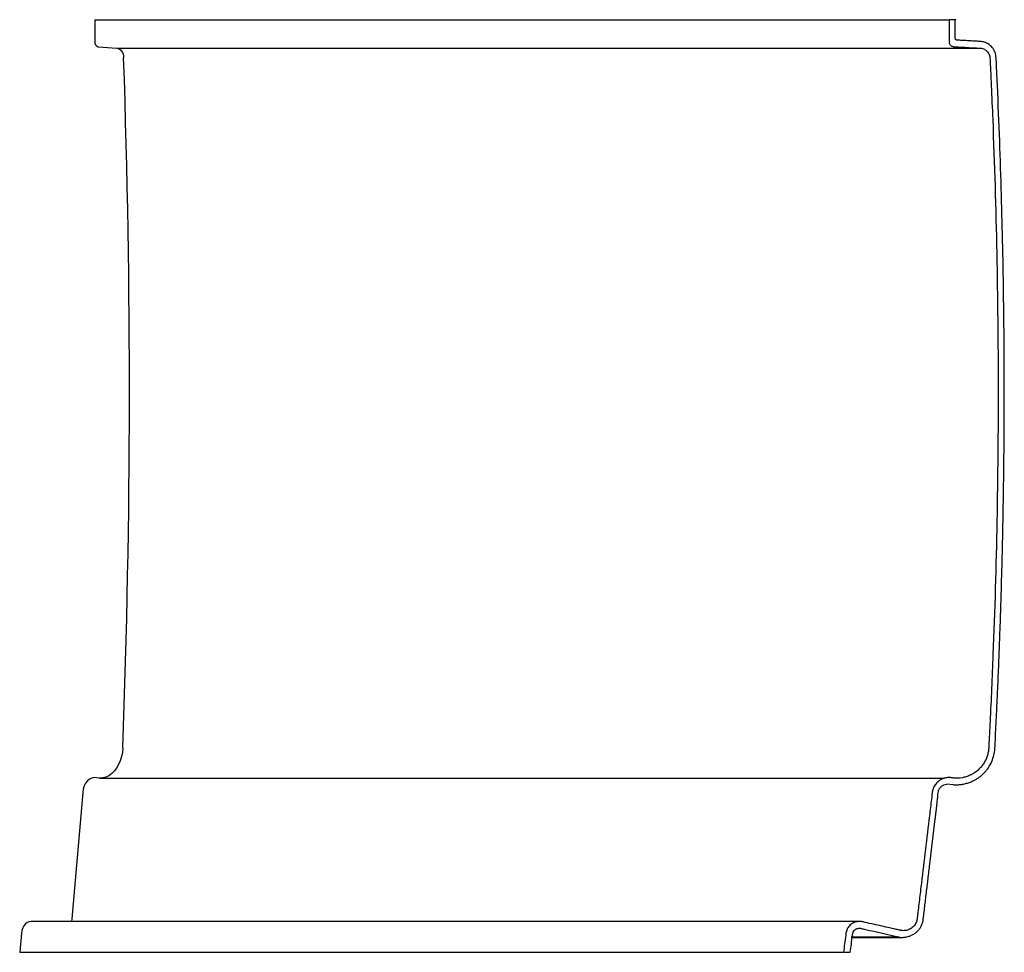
# Model space of a CAD drawing. Header units: millimetres. Extents: x 2375.821 to 2376.404, y 1994.154 to 1994.706.
import ezdxf

# ---------------------------------------------------------------- set-up
doc = ezdxf.new("R2010")
doc.units = ezdxf.units.MM
doc.layers.add('SANINDUSA', color=3, linetype='Continuous')

msp = doc.modelspace()

# ---------------------------------------------------------------- linework, layer by layer
at = {"layer": 'SANINDUSA'}
for p, q in [((2375.86507, 1994.70568), (2375.86507, 1994.69268)), ((2376.37515, 1994.70568), (2376.37116, 1994.70568)), ((2375.86707, 1994.68968), (2375.87822, 1994.6888)), ((2375.87822, 1994.6888), (2376.38969, 1994.6888)), ((2375.86799, 1994.25661), (2376.36833, 1994.25661)), ((2376.37367, 1994.25261), (2376.3695, 1994.25297)), ((2375.85796, 1994.24818), (2375.85159, 1994.17336)), ((2375.8217, 1994.16481), (2375.82066, 1994.15352)), ((2376.31939, 1994.16724), (2376.31937, 1994.16734)), ((2376.34119, 1994.1626), (2376.3412, 1994.1626)), ((2376.34477, 1994.1664), (2376.34462, 1994.16651)), ((2376.30859, 1994.15352), (2376.3126, 1994.15352))]:
    msp.add_line(p, q, dxfattribs=at)
at = {"layer": 'SANINDUSA', "flags": 128}
for points in [[(2375.87822, 1994.6888), (2375.87899, 1994.68864), (2375.87972, 1994.68828), (2375.8804, 1994.68774), (2375.88099, 1994.68704), (2375.88148, 1994.68619), (2375.88186, 1994.68523), (2375.88211, 1994.68419), (2375.88222, 1994.68311)], [(2375.8817, 1994.2746), (2375.88147, 1994.27196), (2375.88098, 1994.2694), (2375.88025, 1994.26695), (2375.87927, 1994.26468), (2375.87809, 1994.26261), (2375.87671, 1994.26081), (2375.87517, 1994.25929), (2375.87349, 1994.25809), (2375.87171, 1994.25723), (2375.86987, 1994.25674), (2375.86799, 1994.25661), (2375.86612, 1994.25685)], [(2375.86612, 1994.25685), (2375.8647, 1994.25698), (2375.86329, 1994.25669), (2375.86195, 1994.25602), (2375.86073, 1994.25498), (2375.85968, 1994.25361), (2375.85885, 1994.25198), (2375.85827, 1994.25014), (2375.85796, 1994.24818)], [(2375.82783, 1994.17174), (2375.82737, 1994.17177), (2375.82621, 1994.17162), (2375.82509, 1994.17113), (2375.82406, 1994.17033), (2375.82318, 1994.16924), (2375.82247, 1994.16792), (2375.82197, 1994.16642), (2375.8217, 1994.16481)], [(2375.85159, 1994.17336), (2375.85133, 1994.17174), (2375.85132, 1994.17168)]]:
    msp.add_lwpolyline(points, dxfattribs=at)
at = {"layer": 'SANINDUSA'}
for centre, radius, start, end in [((2375.86779, 1994.69233), 0.00274, 172.73559, 254.80394), ((2370.23676, 1994.486), 5.64889, 357.8553, 1.99962)]:
    msp.add_arc(centre, radius, start, end, dxfattribs=at)
for points, knots in [([(2375.86507, 1994.70568), (2375.90837, 1994.70568), (2375.99488, 1994.70568), (2376.08743, 1994.70568), (2376.14353, 1994.70568), (2376.16198, 1994.70568), (2376.17917, 1994.70568), (2376.1959, 1994.70568), (2376.21177, 1994.70568), (2376.22654, 1994.70568), (2376.2402, 1994.70568), (2376.25279, 1994.70568), (2376.26458, 1994.70568), (2376.27556, 1994.70568), (2376.28591, 1994.70568), (2376.29555, 1994.70568), (2376.30463, 1994.70568), (2376.31229, 1994.70568), (2376.31922, 1994.70568), (2376.32579, 1994.70568), (2376.33309, 1994.70568), (2376.3408, 1994.70568), (2376.34849, 1994.70568), (2376.35525, 1994.70568), (2376.36095, 1994.70568), (2376.36553, 1994.70568), (2376.36871, 1994.70568), (2376.37042, 1994.70568), (2376.37065, 1994.70568), (2376.37069, 1994.70568)], [0, 0, 0, 0, 0.161379, 0.322461, 0.346051, 0.369648, 0.393266, 0.416854, 0.440474, 0.4641, 0.486352, 0.508588, 0.530818, 0.553052, 0.575303, 0.59887, 0.622445, 0.645998, 0.669549, 0.693116, 0.716698, 0.753897, 0.791197, 0.828547, 0.868598, 0.908663, 0.948723, 0.988772, 1, 1, 1, 1]), ([(2376.37116, 1994.70568), (2376.37116, 1994.70256), (2376.37116, 1994.69867), (2376.37116, 1994.69438), (2376.37116, 1994.69322), (2376.37116, 1994.69273), (2376.37116, 1994.69263), (2376.37117, 1994.69244), (2376.37118, 1994.69234), (2376.37122, 1994.69205), (2376.37127, 1994.69186), (2376.37137, 1994.69157), (2376.37142, 1994.69147), (2376.3715, 1994.69128), (2376.37155, 1994.69119), (2376.37171, 1994.69093), (2376.37184, 1994.69076), (2376.37213, 1994.69046), (2376.37228, 1994.69033), (2376.37262, 1994.69009), (2376.3728, 1994.68999), (2376.37318, 1994.68983), (2376.37338, 1994.68977), (2376.37368, 1994.68971), (2376.37379, 1994.6897), (2376.37399, 1994.68968), (2376.3741, 1994.68968), (2376.37461, 1994.68965), (2376.37833, 1994.68944), (2376.38287, 1994.68918), (2376.38742, 1994.68893), (2376.38866, 1994.68886), (2376.38928, 1994.68882), (2376.38948, 1994.68881), (2376.3899, 1994.68879), (2376.3901, 1994.68877), (2376.39071, 1994.68867), (2376.3911, 1994.68856), (2376.39188, 1994.68827), (2376.39224, 1994.68808), (2376.39276, 1994.68775), (2376.39293, 1994.68763), (2376.39325, 1994.68737), (2376.3934, 1994.68723), (2376.39384, 1994.68679), (2376.3941, 1994.68648), (2376.39456, 1994.68579), (2376.39475, 1994.68542), (2376.39506, 1994.68466), (2376.39517, 1994.68426), (2376.39528, 1994.68365), (2376.3953, 1994.68345), (2376.39533, 1994.68303), (2376.39534, 1994.68283), (2376.39537, 1994.68221), (2376.39547, 1994.68015), (2376.39557, 1994.67808), (2376.3958, 1994.67313), (2376.39596, 1994.66983), (2376.3964, 1994.65993), (2376.39668, 1994.65332), (2376.39801, 1994.62031), (2376.39881, 1994.59388), (2376.39988, 1994.54103), (2376.40016, 1994.51459), (2376.40018, 1994.46173), (2376.39994, 1994.43529), (2376.39892, 1994.38243), (2376.39815, 1994.35601), (2376.3966, 1994.31639), (2376.39602, 1994.30318), (2376.39522, 1994.28668), (2376.39505, 1994.28338), (2376.3948, 1994.27843), (2376.39471, 1994.27678), (2376.3946, 1994.27472), (2376.39458, 1994.27431), (2376.39451, 1994.27349), (2376.39446, 1994.27308), (2376.39427, 1994.27186), (2376.39409, 1994.27105), (2376.39374, 1994.26985), (2376.39361, 1994.26946), (2376.39332, 1994.26868), (2376.39317, 1994.26829), (2376.39267, 1994.26716), (2376.39229, 1994.26643), (2376.39165, 1994.26537), (2376.39142, 1994.26502), (2376.39094, 1994.26434), (2376.39069, 1994.26401), (2376.38991, 1994.26303), (2376.38935, 1994.26242), (2376.38816, 1994.26128), (2376.38753, 1994.26075), (2376.38652, 1994.26002), (2376.38618, 1994.25978), (2376.38548, 1994.25933), (2376.38512, 1994.25912), (2376.38403, 1994.25853), (2376.38328, 1994.25818), (2376.38174, 1994.25758), (2376.38095, 1994.25733), (2376.37852, 1994.25674), (2376.37688, 1994.25657), (2376.37439, 1994.25663), (2376.37356, 1994.25671), (2376.37252, 1994.25687), (2376.37231, 1994.2569), (2376.3719, 1994.25695), (2376.37169, 1994.25696), (2376.37107, 1994.25699), (2376.37065, 1994.25699), (2376.36981, 1994.25692), (2376.36939, 1994.25686), (2376.36856, 1994.25668), (2376.36815, 1994.25657), (2376.36736, 1994.25629), (2376.36697, 1994.25612), (2376.36621, 1994.25575), (2376.36584, 1994.25553), (2376.36479, 1994.25482), (2376.36416, 1994.25427), (2376.36331, 1994.25331), (2376.36305, 1994.25298), (2376.36257, 1994.25228), (2376.36236, 1994.25192), (2376.36198, 1994.25117), (2376.36181, 1994.25077), (2376.36152, 1994.24997), (2376.3614, 1994.24957), (2376.36127, 1994.24896), (2376.36123, 1994.24875), (2376.36116, 1994.24834), (2376.36114, 1994.24814), (2376.36106, 1994.24752), (2376.36082, 1994.24545), (2376.36017, 1994.24007), (2376.35799, 1994.22187), (2376.35561, 1994.20202), (2376.35343, 1994.18382), (2376.35274, 1994.17803), (2376.35239, 1994.17513), (2376.35224, 1994.17389), (2376.35217, 1994.17327), (2376.35214, 1994.17306), (2376.35206, 1994.17266), (2376.35202, 1994.17245), (2376.35186, 1994.17185), (2376.35172, 1994.17146), (2376.35138, 1994.17069), (2376.35119, 1994.17033), (2376.35074, 1994.16963), (2376.35049, 1994.1693), (2376.34994, 1994.16868), (2376.34963, 1994.16839), (2376.34899, 1994.16786), (2376.34865, 1994.16762), (2376.34794, 1994.1672), (2376.34756, 1994.16702), (2376.34678, 1994.16671), (2376.34638, 1994.16659), (2376.34578, 1994.16646), (2376.34557, 1994.16642), (2376.34516, 1994.16636), (2376.34495, 1994.16634), (2376.34432, 1994.1663), (2376.34391, 1994.16631), (2376.34329, 1994.16637), (2376.34308, 1994.1664), (2376.34267, 1994.16647), (2376.34247, 1994.16652), (2376.34145, 1994.16675), (2376.33899, 1994.16729), (2376.33327, 1994.16857), (2376.32673, 1994.17002), (2376.32183, 1994.17111), (2376.31999, 1994.17152), (2376.31978, 1994.17157), (2376.31938, 1994.17165), (2376.31917, 1994.17169), (2376.31855, 1994.17176), (2376.31814, 1994.17178), (2376.31751, 1994.17177), (2376.3173, 1994.17175), (2376.31688, 1994.1717), (2376.31667, 1994.17167), (2376.31606, 1994.17156), (2376.31566, 1994.17145), (2376.31507, 1994.17123), (2376.31488, 1994.17115), (2376.3145, 1994.17098), (2376.31431, 1994.17089), (2376.31375, 1994.17058), (2376.31341, 1994.17035), (2376.31275, 1994.16984), (2376.31244, 1994.16956), (2376.31186, 1994.16894), (2376.3116, 1994.16862), (2376.31114, 1994.16793), (2376.31093, 1994.16756), (2376.31057, 1994.1668), (2376.31042, 1994.16641), (2376.31019, 1994.16561), (2376.31011, 1994.1652), (2376.31, 1994.16436), (2376.30951, 1994.16061), (2376.30902, 1994.15685), (2376.30859, 1994.15352)], [0, 0, 0, 0, 0.015625, 0.019531, 0.021484, 0.021484, 0.021973, 0.021973, 0.022461, 0.022461, 0.023437, 0.023437, 0.023926, 0.023926, 0.024414, 0.024414, 0.025391, 0.025391, 0.026367, 0.026367, 0.027344, 0.027344, 0.02832, 0.02832, 0.028809, 0.028809, 0.029297, 0.029297, 0.03125, 0.046875, 0.050781, 0.052734, 0.052734, 0.053711, 0.053711, 0.054687, 0.054687, 0.056641, 0.056641, 0.058594, 0.058594, 0.05957, 0.05957, 0.060547, 0.060547, 0.0625, 0.0625, 0.064453, 0.064453, 0.066406, 0.066406, 0.067383, 0.067383, 0.068359, 0.068359, 0.070312, 0.078125, 0.078125, 0.09375, 0.09375, 0.125, 0.125, 0.25, 0.25, 0.375, 0.375, 0.5, 0.5, 0.625, 0.625, 0.6875, 0.6875, 0.703125, 0.703125, 0.710938, 0.710938, 0.712891, 0.712891, 0.714844, 0.714844, 0.71875, 0.71875, 0.720703, 0.720703, 0.722656, 0.722656, 0.726563, 0.726563, 0.728516, 0.728516, 0.730469, 0.730469, 0.734375, 0.734375, 0.738281, 0.738281, 0.740234, 0.740234, 0.742188, 0.742188, 0.746094, 0.746094, 0.75, 0.75, 0.757813, 0.757813, 0.761719, 0.761719, 0.762695, 0.762695, 0.763672, 0.763672, 0.765625, 0.765625, 0.767578, 0.767578, 0.769531, 0.769531, 0.771484, 0.771484, 0.773438, 0.773438, 0.777344, 0.777344, 0.779297, 0.779297, 0.78125, 0.78125, 0.783203, 0.783203, 0.785156, 0.785156, 0.786133, 0.786133, 0.787109, 0.787109, 0.789063, 0.796875, 0.8125, 0.875, 0.890625, 0.898438, 0.902344, 0.904297, 0.904297, 0.905273, 0.905273, 0.90625, 0.90625, 0.908203, 0.908203, 0.910156, 0.910156, 0.912109, 0.912109, 0.914063, 0.914063, 0.916016, 0.916016, 0.917969, 0.917969, 0.919922, 0.919922, 0.920898, 0.920898, 0.921875, 0.921875, 0.923828, 0.923828, 0.924805, 0.924805, 0.925781, 0.925781, 0.929688, 0.9375, 0.953125, 0.960938, 0.960938, 0.961914, 0.961914, 0.962891, 0.962891, 0.964844, 0.964844, 0.96582, 0.96582, 0.966797, 0.966797, 0.96875, 0.96875, 0.969727, 0.969727, 0.970703, 0.970703, 0.972656, 0.972656, 0.974609, 0.974609, 0.976563, 0.976563, 0.978516, 0.978516, 0.980469, 0.980469, 0.982422, 0.982422, 0.984375, 1, 1, 1, 1]), ([(2376.37367, 1994.25261), (2376.37448, 1994.25261), (2376.37601, 1994.25262), (2376.37844, 1994.25289), (2376.38078, 1994.25335), (2376.38304, 1994.25401), (2376.38518, 1994.25488), (2376.38719, 1994.25594), (2376.38906, 1994.25716), (2376.39058, 1994.2584), (2376.39181, 1994.25958), (2376.39281, 1994.26067), (2376.39434, 1994.2626), (2376.39605, 1994.26544), (2376.39752, 1994.26927), (2376.39853, 1994.27502), (2376.39858, 1994.28274), (2376.39918, 1994.29237), (2376.3996, 1994.30205), (2376.40012, 1994.31336), (2376.40065, 1994.32614), (2376.40123, 1994.34137), (2376.40177, 1994.35733), (2376.40227, 1994.37381), (2376.40264, 1994.38839), (2376.40293, 1994.40116), (2376.40316, 1994.41273), (2376.40336, 1994.42486), (2376.40354, 1994.43777), (2376.40368, 1994.45127), (2376.40378, 1994.46504), (2376.40384, 1994.48454), (2376.40379, 1994.50958), (2376.40349, 1994.54027), (2376.40296, 1994.57102), (2376.40218, 1994.60224), (2376.40112, 1994.63426), (2376.40014, 1994.65864), (2376.39937, 1994.67481), (2376.39912, 1994.681), (2376.3988, 1994.68563), (2376.39735, 1994.6886), (2376.39522, 1994.69082), (2376.39281, 1994.69218), (2376.39051, 1994.69278), (2376.38825, 1994.69286), (2376.38566, 1994.69302), (2376.38283, 1994.69317), (2376.37999, 1994.69334), (2376.37778, 1994.69345), (2376.37638, 1994.69355), (2376.37574, 1994.69356), (2376.37548, 1994.69361), (2376.37525, 1994.69372), (2376.37505, 1994.6939), (2376.37491, 1994.6941), (2376.37477, 1994.6945), (2376.37483, 1994.69514), (2376.3748, 1994.6965), (2376.37482, 1994.6987), (2376.37481, 1994.70193), (2376.37481, 1994.70434), (2376.37481, 1994.70568)], [0, 0, 0, 0, 0.016694, 0.031629, 0.044819, 0.056284, 0.066059, 0.074201, 0.080819, 0.086116, 0.088396, 0.09155, 0.094654, 0.102858, 0.110861, 0.118548, 0.136949, 0.155976, 0.175071, 0.193751, 0.222267, 0.250033, 0.283061, 0.315863, 0.346619, 0.368532, 0.390704, 0.414405, 0.439636, 0.466366, 0.493459, 0.520338, 0.580634, 0.640169, 0.700184, 0.760811, 0.823164, 0.887887, 0.903848, 0.917904, 0.924345, 0.930757, 0.936791, 0.94216, 0.946733, 0.950594, 0.955396, 0.961922, 0.967231, 0.972075, 0.974888, 0.975427, 0.975813, 0.976457, 0.976881, 0.977364, 0.977888, 0.979316, 0.981059, 0.985877, 0.992191, 1, 1, 1, 1]), ([(2376.34244, 1994.16232), (2376.34324, 1994.16234), (2376.34477, 1994.16237), (2376.3471, 1994.16289), (2376.34919, 1994.16372), (2376.35099, 1994.16481), (2376.35247, 1994.16606), (2376.35363, 1994.1674), (2376.3545, 1994.16875), (2376.35505, 1994.16992), (2376.35537, 1994.17086), (2376.35562, 1994.17173), (2376.3558, 1994.17286), (2376.35598, 1994.17448), (2376.3563, 1994.17705), (2376.35687, 1994.18191), (2376.3577, 1994.18879), (2376.35871, 1994.19719), (2376.36046, 1994.2118), (2376.36197, 1994.22439), (2376.36322, 1994.23481), (2376.36348, 1994.23698), (2376.36379, 1994.23956), (2376.36411, 1994.24251), (2376.36436, 1994.24505), (2376.36454, 1994.24712), (2376.36469, 1994.2489), (2376.36549, 1994.25061), (2376.36671, 1994.25195), (2376.36819, 1994.25278), (2376.36905, 1994.2529), (2376.3695, 1994.25297)], [0, 0, 0, 0, 0.055502, 0.105179, 0.148988, 0.186889, 0.218865, 0.24494, 0.265226, 0.280037, 0.28565, 0.290343, 0.299758, 0.309205, 0.324632, 0.353949, 0.411938, 0.469822, 0.531217, 0.720292, 0.73568, 0.751012, 0.766205, 0.789684, 0.817034, 0.838587, 0.863387, 0.892046, 0.924438, 0.960428, 1, 1, 1, 1]), ([(2376.31657, 1994.17178), (2376.31615, 1994.17178), (2376.31533, 1994.17178), (2376.31362, 1994.17178), (2376.31165, 1994.17178), (2376.30944, 1994.17178), (2376.30706, 1994.17178), (2376.30455, 1994.17178), (2376.30203, 1994.17178), (2376.29953, 1994.17178), (2376.29705, 1994.17178), (2376.29443, 1994.17178), (2376.29163, 1994.17178), (2376.28863, 1994.17178), (2376.28514, 1994.17178), (2376.28109, 1994.17178), (2376.2764, 1994.17178), (2376.27137, 1994.17178), (2376.26596, 1994.17178), (2376.26023, 1994.17178), (2376.25384, 1994.17178), (2376.24641, 1994.17178), (2376.2385, 1994.17178), (2376.22987, 1994.17178), (2376.22058, 1994.17178), (2376.21004, 1994.17178), (2376.19812, 1994.17178), (2376.18469, 1994.17177), (2376.17044, 1994.17177), (2376.15543, 1994.17177), (2376.13962, 1994.17176), (2376.12452, 1994.17176), (2376.10987, 1994.17175), (2376.09573, 1994.17174), (2376.08143, 1994.17172), (2376.06674, 1994.17171), (2376.05149, 1994.1717), (2376.03453, 1994.17168), (2376.01576, 1994.17168), (2375.99507, 1994.17167), (2375.97348, 1994.17167), (2375.951, 1994.17167), (2375.92778, 1994.17168), (2375.90385, 1994.17169), (2375.87923, 1994.17171), (2375.8538, 1994.17173), (2375.83657, 1994.17174), (2375.82783, 1994.17174)], [0, 0, 0, 0, 0.023808, 0.046625, 0.068453, 0.089274, 0.109067, 0.127817, 0.145511, 0.160797, 0.175383, 0.190109, 0.205064, 0.220238, 0.235622, 0.255472, 0.27557, 0.295952, 0.316608, 0.337553, 0.358816, 0.379187, 0.399837, 0.420503, 0.441044, 0.461489, 0.485691, 0.509847, 0.533997, 0.558121, 0.582179, 0.606228, 0.625093, 0.643917, 0.662833, 0.682424, 0.702782, 0.723918, 0.750323, 0.777882, 0.806599, 0.836467, 0.867476, 0.899029, 0.93165, 0.965316, 1, 1, 1, 1]), ([(2376.31842, 1994.17171), (2376.31845, 1994.17172), (2376.31858, 1994.17176), (2376.31825, 1994.17177), (2376.31799, 1994.17177)], [0, 0, 0, 0, 0.184972, 1, 1, 1, 1]), ([(2376.3126, 1994.15352), (2376.31304, 1994.15682), (2376.31349, 1994.16032), (2376.31395, 1994.16383), (2376.314, 1994.16424), (2376.31403, 1994.16445), (2376.31412, 1994.16486), (2376.31418, 1994.16505), (2376.31434, 1994.16545), (2376.31443, 1994.16564), (2376.31476, 1994.1662), (2376.31504, 1994.16653), (2376.31554, 1994.16696), (2376.31571, 1994.16708), (2376.31608, 1994.16731), (2376.31627, 1994.1674), (2376.31667, 1994.16757), (2376.31688, 1994.16763), (2376.3173, 1994.16773), (2376.31752, 1994.16776), (2376.31795, 1994.16778), (2376.31817, 1994.16778), (2376.31849, 1994.16774), (2376.3186, 1994.16773), (2376.31881, 1994.16769), (2376.31891, 1994.16766), (2376.31986, 1994.16745), (2376.32741, 1994.16577), (2376.33496, 1994.16409), (2376.34168, 1994.1626)], [0, 0, 0, 0, 0.25, 0.265625, 0.265625, 0.28125, 0.28125, 0.296875, 0.296875, 0.3125, 0.3125, 0.34375, 0.34375, 0.359375, 0.359375, 0.375, 0.375, 0.390625, 0.390625, 0.40625, 0.40625, 0.421875, 0.421875, 0.429687, 0.429687, 0.4375, 0.4375, 0.5, 1, 1, 1, 1]), ([(2376.31307, 1994.16232), (2376.31369, 1994.16232), (2376.31571, 1994.16232), (2376.31884, 1994.16232), (2376.32249, 1994.16232), (2376.32591, 1994.16232), (2376.32916, 1994.16232), (2376.33218, 1994.16232), (2376.33494, 1994.16232), (2376.33741, 1994.16232), (2376.33958, 1994.16232), (2376.34143, 1994.16232), (2376.34229, 1994.16232), (2376.34272, 1994.16232)], [0, 0, 0, 0, 0.0378896, 0.1248862, 0.2109938, 0.2974006, 0.3883505, 0.4841773, 0.5789564, 0.6779832, 0.7811951, 0.8885333, 1, 1, 1, 1]), ([(2376.31308, 1994.1626), (2376.31508, 1994.1626), (2376.31966, 1994.1626), (2376.32574, 1994.1626), (2376.33145, 1994.1626), (2376.33598, 1994.1626), (2376.33924, 1994.1626), (2376.34033, 1994.1626), (2376.34084, 1994.1626)], [0, 0, 0, 0, 0.12925, 0.296893, 0.476884, 0.65689, 0.836567, 1, 1, 1, 1]), ([(2375.82066, 1994.15352), (2375.83814, 1994.15352), (2375.87303, 1994.15352), (2375.92513, 1994.15352), (2375.97666, 1994.15352), (2376.02741, 1994.15352), (2376.06689, 1994.15352), (2376.09577, 1994.15352), (2376.11331, 1994.15352), (2376.12953, 1994.15352), (2376.14526, 1994.15352), (2376.1601, 1994.15352), (2376.17494, 1994.15352), (2376.18956, 1994.15352), (2376.20374, 1994.15352), (2376.21669, 1994.15352), (2376.2278, 1994.15352), (2376.23728, 1994.15352), (2376.24554, 1994.15352), (2376.25245, 1994.15352), (2376.25873, 1994.15352), (2376.26474, 1994.15352), (2376.27151, 1994.15352), (2376.27876, 1994.15352), (2376.28611, 1994.15352), (2376.29268, 1994.15352), (2376.29831, 1994.15352), (2376.30289, 1994.15352), (2376.30609, 1994.15352), (2376.30782, 1994.15352), (2376.30806, 1994.15352), (2376.30811, 1994.15352)], [0, 0, 0, 0, 0.068037, 0.135727, 0.202724, 0.268687, 0.333466, 0.356936, 0.380275, 0.403499, 0.426557, 0.449511, 0.472335, 0.499036, 0.525584, 0.552058, 0.57854, 0.601015, 0.62357, 0.646212, 0.669, 0.691984, 0.715184, 0.75214, 0.789526, 0.827176, 0.867656, 0.908128, 0.948445, 0.988603, 1, 1, 1, 1])]:
    msp.add_open_spline(points, degree=3, knots=knots, dxfattribs=at)

doc.saveas('drawing.dxf')
